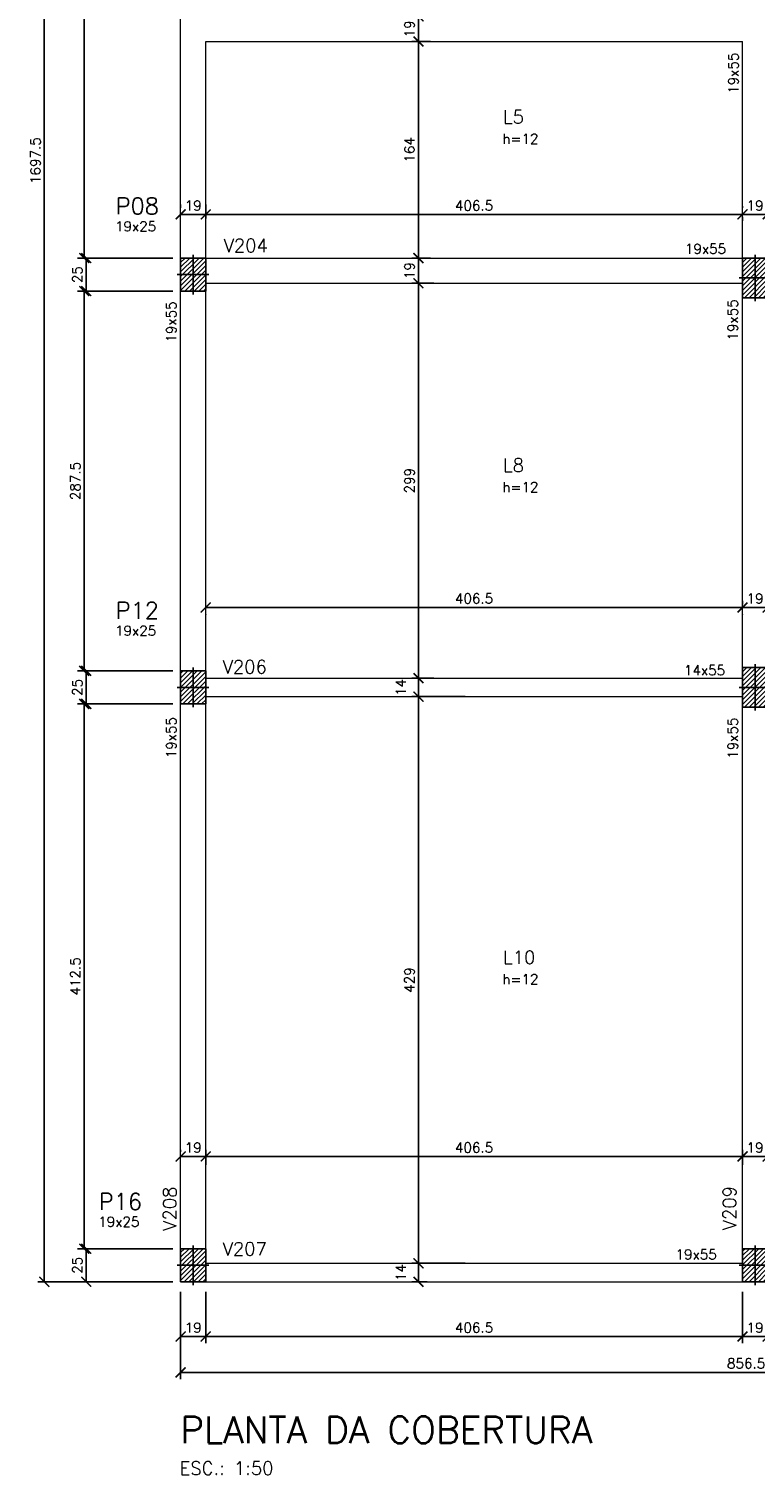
# Model space of a CAD drawing. Header units: centimetres. Extents: x 2770 to 3975, y 775 to 2725.
# Tile 1 of 5: x 2770 to 3320, y 775 to 1870. Entities that reach past the tile are written whole.
import ezdxf

# ---------------------------------------------------------------- set-up
doc = ezdxf.new("R2010")
doc.units = ezdxf.units.CM
for name, color, linetype in [('_COTA', 1, 'Continuous'), ('Pilares', 5, 'Continuous'), ('SCO-___-___-___-SMB', 7, 'Continuous'), ('TEXTO 02', 2, 'Continuous'), ('TEXTO 04', 6, 'Continuous'), ('Texto Viga', 6, 'Continuous')]:
    doc.layers.add(name, color=color, linetype=linetype)
for name, color, linetype, lineweight in [('Texto Dimensoes', 2, 'Continuous', 9), ('Texto Pilar', 4, 'Continuous', 9), ('Vigas', 3, 'Continuous', 9)]:
    doc.layers.add(name, color=color, linetype=linetype, lineweight=lineweight)
doc.styles.add('GERAL 1', font='romans.shx', dxfattribs={"height": 10})
doc.styles.add('R100', font='romans.shx', dxfattribs={"height": 12.5})
doc.styles.add('R60', font='romans.shx', dxfattribs={"height": 7.5})
doc.styles.add('R80', font='romans.shx', dxfattribs={"height": 10})
doc.styles.add('TITULO 1', font='romans.shx', dxfattribs={"height": 20})
doc.dimstyles.new('Cotas', dxfattribs={"dimtxt": 7.5, "dimasz": 7.5, "dimexe": 5, "dimexo": 7.5, "dimgap": 3, "dimtad": 1, "dimdec": 1, "dimzin": 12, "dimdsep": 46, "dimtxsty": 'R60', "dimblk": 'ARCHTICK', "dimcen": 0.09, "dimclrd": 256, "dimclre": 256, "dimclrt": 2, "dimaunit": 1, "dimadec": 3, "dimazin": 3, "dimtfac": 1, "dimtdec": 1, "dimtmove": 2, "dimatfit": 2, "dimldrblk": 'ARCHTICK', "dimfxl": 1, "dimtolj": 1, "dimtzin": 0, "dimarcsym": 0})
pattern_1 = [(45, (-11484.2152, -8093.9255), (-1.76776695, 1.76776695), [])]

# ---------------------------------------------------------------- blocks, each defined once
blk = doc.blocks.new('_ArchTick')
at = {"color": 0, "linetype": 'ByBlock', "const_width": 0.15}
blk.add_lwpolyline([(-0.5, -0.5), (0.5, 0.5)], dxfattribs=at)
blk = doc.blocks.new('*D97')
at = {"layer": '_COTA', "lineweight": -2, "transparency": 16777216}
for p, q in [((2878.9, 946.5), (2808.4, 946.5)), ((2813.4, 921.5), (2813.4, 946.5)), ((2878.9, 921.5), (2808.4, 921.5))]:
    blk.add_line(p, q, dxfattribs=at)
at = {"layer": 'Defpoints', "color": 0, "transparency": 16777216}
for p in [(2813.4, 946.5), (2886.4, 946.5), (2886.4, 921.5)]:
    blk.add_point(p, dxfattribs=at)
at = {"layer": '_COTA', "lineweight": -2, "transparency": 16777216, "xscale": 7.5, "yscale": 7.5, "zscale": 7.5}
for p, rotation in [((2813.4, 946.5), 90), ((2813.4, 921.5), 270)]:
    blk.add_blockref('_ArchTick', p, dxfattribs=dict(at, rotation=rotation))
at = {"layer": '_COTA', "color": 2, "transparency": 16777216, "insert": (2806.7, 934), "char_height": 7.5, "attachment_point": 5, "rotation": 90, "style": 'R60'}
blk.add_mtext('\\A1;25', dxfattribs=at)
blk = doc.blocks.new('*D159')
at = {"layer": '_COTA', "lineweight": -2, "transparency": 16777216}
for p, q in [((2877.4, 1359), (2806.9, 1359)), ((2811.9, 946.5), (2811.9, 1359)), ((2878.9, 946.5), (2806.9, 946.5))]:
    blk.add_line(p, q, dxfattribs=at)
at = {"layer": 'Defpoints', "color": 0, "transparency": 16777216}
for p in [(2811.9, 1359), (2884.9, 1359), (2886.4, 946.5)]:
    blk.add_point(p, dxfattribs=at)
at = {"layer": '_COTA', "lineweight": -2, "transparency": 16777216, "xscale": 7.5, "yscale": 7.5, "zscale": 7.5}
for p, rotation in [((2811.9, 1359), 90), ((2811.9, 946.5), 270)]:
    blk.add_blockref('_ArchTick', p, dxfattribs=dict(at, rotation=rotation))
at = {"layer": '_COTA', "color": 2, "transparency": 16777216, "insert": (2805.2, 1152.7), "char_height": 7.5, "attachment_point": 5, "rotation": 90, "style": 'R60'}
blk.add_mtext('\\A1;412.5', dxfattribs=at)
blk = doc.blocks.new('*D98')
at = {"layer": '_COTA', "lineweight": -2, "transparency": 16777216}
for p, q in [((2878.9, 1384), (2808.4, 1384)), ((2813.4, 1359), (2813.4, 1384)), ((2878.9, 1359), (2808.4, 1359))]:
    blk.add_line(p, q, dxfattribs=at)
at = {"layer": 'Defpoints', "color": 0, "transparency": 16777216}
for p in [(2813.4, 1384), (2886.4, 1384), (2886.4, 1359)]:
    blk.add_point(p, dxfattribs=at)
at = {"layer": '_COTA', "lineweight": -2, "transparency": 16777216, "xscale": 7.5, "yscale": 7.5, "zscale": 7.5}
for p, rotation in [((2813.4, 1384), 90), ((2813.4, 1359), 270)]:
    blk.add_blockref('_ArchTick', p, dxfattribs=dict(at, rotation=rotation))
at = {"layer": '_COTA', "color": 2, "transparency": 16777216, "insert": (2806.7, 1371.5), "char_height": 7.5, "attachment_point": 5, "rotation": 90, "style": 'R60'}
blk.add_mtext('\\A1;25', dxfattribs=at)
blk = doc.blocks.new('*D160')
at = {"layer": '_COTA', "lineweight": -2, "transparency": 16777216}
for p, q in [((2877.4, 1671.5), (2806.9, 1671.5)), ((2811.9, 1384), (2811.9, 1671.5)), ((2877.4, 1384), (2806.9, 1384))]:
    blk.add_line(p, q, dxfattribs=at)
at = {"layer": 'Defpoints', "color": 0, "transparency": 16777216}
for p in [(2811.9, 1671.5), (2884.9, 1671.5), (2884.9, 1384)]:
    blk.add_point(p, dxfattribs=at)
at = {"layer": '_COTA', "lineweight": -2, "transparency": 16777216, "xscale": 7.5, "yscale": 7.5, "zscale": 7.5}
for p, rotation in [((2811.9, 1671.5), 90), ((2811.9, 1384), 270)]:
    blk.add_blockref('_ArchTick', p, dxfattribs=dict(at, rotation=rotation))
at = {"layer": '_COTA', "color": 2, "transparency": 16777216, "insert": (2805.2, 1527.7), "char_height": 7.5, "attachment_point": 5, "rotation": 90, "style": 'R60'}
blk.add_mtext('\\A1;287.5', dxfattribs=at)
blk = doc.blocks.new('*D99')
at = {"layer": '_COTA', "lineweight": -2, "transparency": 16777216}
for p, q in [((2878.9, 1696.5), (2808.4, 1696.5)), ((2813.4, 1671.5), (2813.4, 1696.5)), ((2878.9, 1671.5), (2808.4, 1671.5))]:
    blk.add_line(p, q, dxfattribs=at)
at = {"layer": 'Defpoints', "color": 0, "transparency": 16777216}
for p in [(2813.4, 1696.5), (2886.4, 1696.5), (2886.4, 1671.5)]:
    blk.add_point(p, dxfattribs=at)
at = {"layer": '_COTA', "lineweight": -2, "transparency": 16777216, "xscale": 7.5, "yscale": 7.5, "zscale": 7.5}
for p, rotation in [((2813.4, 1696.5), 90), ((2813.4, 1671.5), 270)]:
    blk.add_blockref('_ArchTick', p, dxfattribs=dict(at, rotation=rotation))
at = {"layer": '_COTA', "color": 2, "transparency": 16777216, "insert": (2806.7, 1684), "char_height": 7.5, "attachment_point": 5, "rotation": 90, "style": 'R60'}
blk.add_mtext('\\A1;25', dxfattribs=at)
blk = doc.blocks.new('*D161')
at = {"layer": '_COTA', "lineweight": -2, "transparency": 16777216}
for p, q in [((2877.4, 2185.8), (2806.9, 2185.8)), ((2811.9, 1696.5), (2811.9, 2185.8)), ((2877.4, 1696.5), (2806.9, 1696.5))]:
    blk.add_line(p, q, dxfattribs=at)
at = {"layer": 'Defpoints', "color": 0, "transparency": 16777216}
for p in [(2811.9, 2185.8), (2884.9, 2185.8), (2884.9, 1696.5)]:
    blk.add_point(p, dxfattribs=at)
at = {"layer": '_COTA', "lineweight": -2, "transparency": 16777216, "xscale": 7.5, "yscale": 7.5, "zscale": 7.5}
for p, rotation in [((2811.9, 2185.8), 90), ((2811.9, 1696.5), 270)]:
    blk.add_blockref('_ArchTick', p, dxfattribs=dict(at, rotation=rotation))
at = {"layer": '_COTA', "color": 2, "transparency": 16777216, "insert": (2805.2, 1941.2), "char_height": 7.5, "attachment_point": 5, "rotation": 90, "style": 'R60'}
blk.add_mtext('\\A1;489.3', dxfattribs=at)
blk = doc.blocks.new('*D102')
at = {"layer": '_COTA', "lineweight": -2, "transparency": 16777216}
for p, q in [((2878.9, 2619), (2776.7, 2619)), ((2781.7, 2619), (2781.7, 921.5)), ((2878.9, 921.5), (2776.7, 921.5))]:
    blk.add_line(p, q, dxfattribs=at)
at = {"layer": 'Defpoints', "color": 0, "transparency": 16777216}
for p in [(2886.4, 2619), (2781.7, 921.5), (2886.4, 921.5)]:
    blk.add_point(p, dxfattribs=at)
at = {"layer": '_COTA', "lineweight": -2, "transparency": 16777216, "xscale": 7.5, "yscale": 7.5, "zscale": 7.5}
for p, rotation in [((2781.7, 2619), 90), ((2781.7, 921.5), 270)]:
    blk.add_blockref('_ArchTick', p, dxfattribs=dict(at, rotation=rotation))
at = {"layer": '_COTA', "color": 2, "transparency": 16777216, "insert": (2775, 1770.3), "char_height": 7.5, "attachment_point": 5, "rotation": 90, "style": 'R60'}
blk.add_mtext('\\A1;1697.5', dxfattribs=at)
blk = doc.blocks.new('*D117')
at = {"layer": '_COTA', "lineweight": -2, "transparency": 16777216}
for p, q in [((3071.7, 1879.5), (3060, 1879.5)), ((3065, 1860.5), (3065, 1879.5)), ((3071.7, 1860.5), (3060, 1860.5))]:
    blk.add_line(p, q, dxfattribs=at)
at = {"layer": 'Defpoints', "color": 0, "transparency": 16777216}
for p in [(3065, 1879.5), (3079.2, 1879.5), (3079.2, 1860.5)]:
    blk.add_point(p, dxfattribs=at)
at = {"layer": '_COTA', "lineweight": -2, "transparency": 16777216, "xscale": 7.5, "yscale": 7.5, "zscale": 7.5}
for p, rotation in [((3065, 1879.5), 90), ((3065, 1860.5), 270)]:
    blk.add_blockref('_ArchTick', p, dxfattribs=dict(at, rotation=rotation))
at = {"layer": '_COTA', "color": 2, "transparency": 16777216, "insert": (3058.2, 1870), "char_height": 7.5, "attachment_point": 5, "rotation": 90, "style": 'R60'}
blk.add_mtext('\\A1;19', dxfattribs=at)
blk = doc.blocks.new('*D118')
at = {"layer": '_COTA', "lineweight": -2, "transparency": 16777216}
for p, q in [((3074.1, 1860.5), (3060, 1860.5)), ((3065, 1696.5), (3065, 1860.5)), ((3074.1, 1696.5), (3060, 1696.5))]:
    blk.add_line(p, q, dxfattribs=at)
at = {"layer": 'Defpoints', "color": 0, "transparency": 16777216}
for p in [(3065, 1860.5), (3081.6, 1860.5), (3081.6, 1696.5)]:
    blk.add_point(p, dxfattribs=at)
at = {"layer": '_COTA', "lineweight": -2, "transparency": 16777216, "xscale": 7.5, "yscale": 7.5, "zscale": 7.5}
for p, rotation in [((3065, 1860.5), 90), ((3065, 1696.5), 270)]:
    blk.add_blockref('_ArchTick', p, dxfattribs=dict(at, rotation=rotation))
at = {"layer": '_COTA', "color": 2, "transparency": 16777216, "insert": (3058.2, 1778.5), "char_height": 7.5, "attachment_point": 5, "rotation": 90, "style": 'R60'}
blk.add_mtext('\\A1;164', dxfattribs=at)
blk = doc.blocks.new('*D119')
at = {"layer": '_COTA', "lineweight": -2, "transparency": 16777216}
for p, q in [((3073.4, 1696.5), (3060, 1696.5)), ((3065, 1677.5), (3065, 1696.5)), ((3073.4, 1677.5), (3060, 1677.5))]:
    blk.add_line(p, q, dxfattribs=at)
at = {"layer": 'Defpoints', "color": 0, "transparency": 16777216}
for p in [(3065, 1696.5), (3080.9, 1696.5), (3080.9, 1677.5)]:
    blk.add_point(p, dxfattribs=at)
at = {"layer": '_COTA', "lineweight": -2, "transparency": 16777216, "xscale": 7.5, "yscale": 7.5, "zscale": 7.5}
for p, rotation in [((3065, 1696.5), 90), ((3065, 1677.5), 270)]:
    blk.add_blockref('_ArchTick', p, dxfattribs=dict(at, rotation=rotation))
at = {"layer": '_COTA', "color": 2, "transparency": 16777216, "insert": (3058.2, 1687), "char_height": 7.5, "attachment_point": 5, "rotation": 90, "style": 'R60'}
blk.add_mtext('\\A1;19', dxfattribs=at)
blk = doc.blocks.new('*D120')
at = {"layer": '_COTA', "lineweight": -2, "transparency": 16777216}
for p, q in [((3076.7, 1677.5), (3060, 1677.5)), ((3065, 1378.5), (3065, 1677.5)), ((3076.7, 1378.5), (3060, 1378.5))]:
    blk.add_line(p, q, dxfattribs=at)
at = {"layer": 'Defpoints', "color": 0, "transparency": 16777216}
for p in [(3065, 1677.5), (3084.2, 1677.5), (3084.2, 1378.5)]:
    blk.add_point(p, dxfattribs=at)
at = {"layer": '_COTA', "lineweight": -2, "transparency": 16777216, "xscale": 7.5, "yscale": 7.5, "zscale": 7.5}
for p, rotation in [((3065, 1677.5), 90), ((3065, 1378.5), 270)]:
    blk.add_blockref('_ArchTick', p, dxfattribs=dict(at, rotation=rotation))
at = {"layer": '_COTA', "color": 2, "transparency": 16777216, "insert": (3058.2, 1528), "char_height": 7.5, "attachment_point": 5, "rotation": 90, "style": 'R60'}
blk.add_mtext('\\A1;299', dxfattribs=at)
blk = doc.blocks.new('*D121')
at = {"layer": '_COTA', "lineweight": -2, "transparency": 16777216}
for p, q in [((3072.4, 1378.5), (3060, 1378.5)), ((3065, 1364.5), (3065, 1378.5)), ((3072.4, 1364.5), (3060, 1364.5))]:
    blk.add_line(p, q, dxfattribs=at)
at = {"layer": 'Defpoints', "color": 0, "transparency": 16777216}
for p in [(3065, 1378.5), (3079.9, 1378.5), (3079.9, 1364.5)]:
    blk.add_point(p, dxfattribs=at)
at = {"layer": '_COTA', "lineweight": -2, "transparency": 16777216, "xscale": 7.5, "yscale": 7.5, "zscale": 7.5}
for p, rotation in [((3065, 1378.5), 90), ((3065, 1364.5), 270)]:
    blk.add_blockref('_ArchTick', p, dxfattribs=dict(at, rotation=rotation))
at = {"layer": '_COTA', "color": 2, "transparency": 16777216, "insert": (3051.7, 1371.5), "char_height": 7.5, "attachment_point": 5, "rotation": 90, "style": 'R60'}
blk.add_mtext('\\A1;14', dxfattribs=at)
blk = doc.blocks.new('*D122')
at = {"layer": '_COTA', "lineweight": -2, "transparency": 16777216}
for p, q in [((3100.4, 1364.5), (3060, 1364.5)), ((3065, 935.5), (3065, 1364.5)), ((3100.4, 935.5), (3060, 935.5))]:
    blk.add_line(p, q, dxfattribs=at)
at = {"layer": 'Defpoints', "color": 0, "transparency": 16777216}
for p in [(3065, 1364.5), (3107.9, 1364.5), (3107.9, 935.5)]:
    blk.add_point(p, dxfattribs=at)
at = {"layer": '_COTA', "lineweight": -2, "transparency": 16777216, "xscale": 7.5, "yscale": 7.5, "zscale": 7.5}
for p, rotation in [((3065, 1364.5), 90), ((3065, 935.5), 270)]:
    blk.add_blockref('_ArchTick', p, dxfattribs=dict(at, rotation=rotation))
at = {"layer": '_COTA', "color": 2, "transparency": 16777216, "insert": (3058.2, 1150), "char_height": 7.5, "attachment_point": 5, "rotation": 90, "style": 'R60'}
blk.add_mtext('\\A1;429', dxfattribs=at)
blk = doc.blocks.new('*D123')
at = {"layer": '_COTA', "lineweight": -2, "transparency": 16777216}
for p, q in [((3072.7, 935.5), (3060, 935.5)), ((3065, 921.5), (3065, 935.5)), ((3071.6, 921.5), (3060, 921.5))]:
    blk.add_line(p, q, dxfattribs=at)
at = {"layer": 'Defpoints', "color": 0, "transparency": 16777216}
for p in [(3065, 935.5), (3080.2, 935.5), (3079.1, 921.5)]:
    blk.add_point(p, dxfattribs=at)
at = {"layer": '_COTA', "lineweight": -2, "transparency": 16777216, "xscale": 7.5, "yscale": 7.5, "zscale": 7.5}
for p, rotation in [((3065, 935.5), 90), ((3065, 921.5), 270)]:
    blk.add_blockref('_ArchTick', p, dxfattribs=dict(at, rotation=rotation))
at = {"layer": '_COTA', "color": 2, "transparency": 16777216, "insert": (3051.7, 928.5), "char_height": 7.5, "attachment_point": 5, "rotation": 90, "style": 'R60'}
blk.add_mtext('\\A1;14', dxfattribs=at)
blk = doc.blocks.new('*D172')
at = {"layer": '_COTA', "lineweight": -2, "transparency": 16777216}
for p, q in [((2884.9, 1737.1), (2884.9, 1734.6)), ((2903.9, 1737.1), (2903.9, 1734.6)), ((2884.9, 1729.6), (2903.9, 1729.6))]:
    blk.add_line(p, q, dxfattribs=at)
at = {"layer": 'Defpoints', "color": 0, "transparency": 16777216}
for p in [(2884.9, 1729.6), (2903.9, 1729.6), (2903.9, 1729.6)]:
    blk.add_point(p, dxfattribs=at)
at = {"layer": '_COTA', "lineweight": -2, "transparency": 16777216, "xscale": 7.5, "yscale": 7.5, "zscale": 7.5, "rotation": 180}
blk.add_blockref('_ArchTick', (2884.9, 1729.6), dxfattribs=at)
at = {"layer": '_COTA', "lineweight": -2, "transparency": 16777216, "xscale": 7.5, "yscale": 7.5, "zscale": 7.5}
blk.add_blockref('_ArchTick', (2903.9, 1729.6), dxfattribs=at)
at = {"layer": '_COTA', "color": 2, "transparency": 16777216, "insert": (2894.4, 1736.3), "char_height": 7.5, "attachment_point": 5, "style": 'R60'}
blk.add_mtext('\\A1;19', dxfattribs=at)
blk = doc.blocks.new('*D173')
at = {"layer": '_COTA', "lineweight": -2, "transparency": 16777216}
for p, q in [((2903.9, 1726.6), (2903.9, 1734.6)), ((3310.4, 1735.9), (3310.4, 1734.6)), ((2903.9, 1729.6), (3310.4, 1729.6))]:
    blk.add_line(p, q, dxfattribs=at)
at = {"layer": 'Defpoints', "color": 0, "transparency": 16777216}
for p in [(2903.9, 1719.1), (3310.4, 1729.6), (3310.4, 1728.4)]:
    blk.add_point(p, dxfattribs=at)
at = {"layer": '_COTA', "lineweight": -2, "transparency": 16777216, "xscale": 7.5, "yscale": 7.5, "zscale": 7.5, "rotation": 180}
blk.add_blockref('_ArchTick', (2903.9, 1729.6), dxfattribs=at)
at = {"layer": '_COTA', "lineweight": -2, "transparency": 16777216, "xscale": 7.5, "yscale": 7.5, "zscale": 7.5}
blk.add_blockref('_ArchTick', (3310.4, 1729.6), dxfattribs=at)
at = {"layer": '_COTA', "color": 2, "transparency": 16777216, "insert": (3107.1, 1736.3), "char_height": 7.5, "attachment_point": 5, "style": 'R60'}
blk.add_mtext('\\A1;406.5', dxfattribs=at)
blk = doc.blocks.new('*D174')
at = {"layer": '_COTA', "lineweight": -2, "transparency": 16777216}
for p, q in [((3310.4, 1729.6), (3329.4, 1729.6)), ((3310.4, 1727.7), (3310.4, 1724.6)), ((3329.4, 1727.7), (3329.4, 1724.6))]:
    blk.add_line(p, q, dxfattribs=at)
at = {"layer": 'Defpoints', "color": 0, "transparency": 16777216}
for p in [(3310.4, 1735.2), (3329.4, 1735.2), (3329.4, 1729.6)]:
    blk.add_point(p, dxfattribs=at)
at = {"layer": '_COTA', "lineweight": -2, "transparency": 16777216, "xscale": 7.5, "yscale": 7.5, "zscale": 7.5, "rotation": 180}
blk.add_blockref('_ArchTick', (3310.4, 1729.6), dxfattribs=at)
at = {"layer": '_COTA', "lineweight": -2, "transparency": 16777216, "xscale": 7.5, "yscale": 7.5, "zscale": 7.5}
blk.add_blockref('_ArchTick', (3329.4, 1729.6), dxfattribs=at)
at = {"layer": '_COTA', "color": 2, "transparency": 16777216, "insert": (3319.9, 1736.3), "char_height": 7.5, "attachment_point": 5, "style": 'R60'}
blk.add_mtext('\\A1;19', dxfattribs=at)
blk = doc.blocks.new('*D176')
at = {"layer": '_COTA', "lineweight": -2, "transparency": 16777216}
for p, q in [((2884.9, 1020), (2884.9, 1021.4)), ((2903.9, 1020), (2903.9, 1021.4)), ((2884.9, 1016.4), (2903.9, 1016.4))]:
    blk.add_line(p, q, dxfattribs=at)
at = {"layer": 'Defpoints', "color": 0, "transparency": 16777216}
for p in [(2884.9, 1012.5), (2903.9, 1016.4), (2903.9, 1012.5)]:
    blk.add_point(p, dxfattribs=at)
at = {"layer": '_COTA', "lineweight": -2, "transparency": 16777216, "xscale": 7.5, "yscale": 7.5, "zscale": 7.5, "rotation": 180}
blk.add_blockref('_ArchTick', (2884.9, 1016.4), dxfattribs=at)
at = {"layer": '_COTA', "lineweight": -2, "transparency": 16777216, "xscale": 7.5, "yscale": 7.5, "zscale": 7.5}
blk.add_blockref('_ArchTick', (2903.9, 1016.4), dxfattribs=at)
at = {"layer": '_COTA', "color": 2, "transparency": 16777216, "insert": (2894.4, 1023.1), "char_height": 7.5, "attachment_point": 5, "style": 'R60'}
blk.add_mtext('\\A1;19', dxfattribs=at)
blk = doc.blocks.new('*D177')
at = {"layer": '_COTA', "lineweight": -2, "transparency": 16777216}
for p, q in [((2903.9, 1010), (2903.9, 1021.4)), ((3310.4, 1010), (3310.4, 1021.4)), ((2903.9, 1016.4), (3310.4, 1016.4))]:
    blk.add_line(p, q, dxfattribs=at)
at = {"layer": 'Defpoints', "color": 0, "transparency": 16777216}
for p in [(3310.4, 1016.4), (2903.9, 1002.5), (3310.4, 1002.5)]:
    blk.add_point(p, dxfattribs=at)
at = {"layer": '_COTA', "lineweight": -2, "transparency": 16777216, "xscale": 7.5, "yscale": 7.5, "zscale": 7.5, "rotation": 180}
blk.add_blockref('_ArchTick', (2903.9, 1016.4), dxfattribs=at)
at = {"layer": '_COTA', "lineweight": -2, "transparency": 16777216, "xscale": 7.5, "yscale": 7.5, "zscale": 7.5}
blk.add_blockref('_ArchTick', (3310.4, 1016.4), dxfattribs=at)
at = {"layer": '_COTA', "color": 2, "transparency": 16777216, "insert": (3107.1, 1023.1), "char_height": 7.5, "attachment_point": 5, "style": 'R60'}
blk.add_mtext('\\A1;406.5', dxfattribs=at)
blk = doc.blocks.new('*D178')
at = {"layer": '_COTA', "lineweight": -2, "transparency": 16777216}
for p, q in [((3310.4, 1019.6), (3310.4, 1011.4)), ((3329.4, 1019.6), (3329.4, 1011.4)), ((3310.4, 1016.4), (3329.4, 1016.4))]:
    blk.add_line(p, q, dxfattribs=at)
at = {"layer": 'Defpoints', "color": 0, "transparency": 16777216}
for p in [(3310.4, 1027.1), (3329.4, 1027.1), (3329.4, 1016.4)]:
    blk.add_point(p, dxfattribs=at)
at = {"layer": '_COTA', "lineweight": -2, "transparency": 16777216, "xscale": 7.5, "yscale": 7.5, "zscale": 7.5, "rotation": 180}
blk.add_blockref('_ArchTick', (3310.4, 1016.4), dxfattribs=at)
at = {"layer": '_COTA', "lineweight": -2, "transparency": 16777216, "xscale": 7.5, "yscale": 7.5, "zscale": 7.5}
blk.add_blockref('_ArchTick', (3329.4, 1016.4), dxfattribs=at)
at = {"layer": '_COTA', "color": 2, "transparency": 16777216, "insert": (3319.9, 1023.1), "char_height": 7.5, "attachment_point": 5, "style": 'R60'}
blk.add_mtext('\\A1;19', dxfattribs=at)
blk = doc.blocks.new('*D138')
at = {"layer": '_COTA', "lineweight": -2, "transparency": 16777216}
for p, q in [((2903.9, 914), (2903.9, 875.1)), ((3310.4, 914), (3310.4, 875.1)), ((2903.9, 880.1), (3310.4, 880.1))]:
    blk.add_line(p, q, dxfattribs=at)
at = {"layer": 'Defpoints', "color": 0, "transparency": 16777216}
for p in [(2903.9, 921.5), (3310.4, 921.5), (3310.4, 880.1)]:
    blk.add_point(p, dxfattribs=at)
at = {"layer": '_COTA', "lineweight": -2, "transparency": 16777216, "xscale": 7.5, "yscale": 7.5, "zscale": 7.5, "rotation": 180}
blk.add_blockref('_ArchTick', (2903.9, 880.1), dxfattribs=at)
at = {"layer": '_COTA', "lineweight": -2, "transparency": 16777216, "xscale": 7.5, "yscale": 7.5, "zscale": 7.5}
blk.add_blockref('_ArchTick', (3310.4, 880.1), dxfattribs=at)
at = {"layer": '_COTA', "color": 2, "transparency": 16777216, "insert": (3107.1, 886.8), "char_height": 7.5, "attachment_point": 5, "style": 'R60'}
blk.add_mtext('\\A1;406.5', dxfattribs=at)
blk = doc.blocks.new('*D150')
at = {"layer": '_COTA', "lineweight": -2, "transparency": 16777216}
for p, q in [((2884.9, 914), (2884.9, 875.1)), ((2903.9, 914), (2903.9, 875.1)), ((2884.9, 880.1), (2903.9, 880.1))]:
    blk.add_line(p, q, dxfattribs=at)
at = {"layer": 'Defpoints', "color": 0, "transparency": 16777216}
for p in [(2884.9, 921.5), (2903.9, 921.5), (2903.9, 880.1)]:
    blk.add_point(p, dxfattribs=at)
at = {"layer": '_COTA', "lineweight": -2, "transparency": 16777216, "xscale": 7.5, "yscale": 7.5, "zscale": 7.5, "rotation": 180}
blk.add_blockref('_ArchTick', (2884.9, 880.1), dxfattribs=at)
at = {"layer": '_COTA', "lineweight": -2, "transparency": 16777216, "xscale": 7.5, "yscale": 7.5, "zscale": 7.5}
blk.add_blockref('_ArchTick', (2903.9, 880.1), dxfattribs=at)
at = {"layer": '_COTA', "color": 2, "transparency": 16777216, "insert": (2894.4, 886.8), "char_height": 7.5, "attachment_point": 5, "style": 'R60'}
blk.add_mtext('\\A1;19', dxfattribs=at)
blk = doc.blocks.new('*D151')
at = {"layer": '_COTA', "lineweight": -2, "transparency": 16777216}
for p, q in [((3310.4, 914), (3310.4, 875.1)), ((3329.4, 914), (3329.4, 875.1)), ((3310.4, 880.1), (3329.4, 880.1))]:
    blk.add_line(p, q, dxfattribs=at)
at = {"layer": 'Defpoints', "color": 0, "transparency": 16777216}
for p in [(3310.4, 921.5), (3329.4, 921.5), (3329.4, 880.1)]:
    blk.add_point(p, dxfattribs=at)
at = {"layer": '_COTA', "lineweight": -2, "transparency": 16777216, "xscale": 7.5, "yscale": 7.5, "zscale": 7.5, "rotation": 180}
blk.add_blockref('_ArchTick', (3310.4, 880.1), dxfattribs=at)
at = {"layer": '_COTA', "lineweight": -2, "transparency": 16777216, "xscale": 7.5, "yscale": 7.5, "zscale": 7.5}
blk.add_blockref('_ArchTick', (3329.4, 880.1), dxfattribs=at)
at = {"layer": '_COTA', "color": 2, "transparency": 16777216, "insert": (3319.9, 886.8), "char_height": 7.5, "attachment_point": 5, "style": 'R60'}
blk.add_mtext('\\A1;19', dxfattribs=at)
blk = doc.blocks.new('*D154')
at = {"layer": '_COTA', "lineweight": -2, "transparency": 16777216}
for p, q in [((2884.9, 914), (2884.9, 847.9)), ((3741.4, 914), (3741.4, 847.9)), ((3741.4, 852.9), (2884.9, 852.9))]:
    blk.add_line(p, q, dxfattribs=at)
at = {"layer": 'Defpoints', "color": 0, "transparency": 16777216}
for p in [(2884.9, 921.5), (3741.4, 921.5), (2884.9, 852.9)]:
    blk.add_point(p, dxfattribs=at)
at = {"layer": '_COTA', "lineweight": -2, "transparency": 16777216, "xscale": 7.5, "yscale": 7.5, "zscale": 7.5, "rotation": 180}
blk.add_blockref('_ArchTick', (2884.9, 852.9), dxfattribs=at)
at = {"layer": '_COTA', "lineweight": -2, "transparency": 16777216, "xscale": 7.5, "yscale": 7.5, "zscale": 7.5}
blk.add_blockref('_ArchTick', (3741.4, 852.9), dxfattribs=at)
at = {"layer": '_COTA', "color": 2, "transparency": 16777216, "insert": (3313.1, 859.7), "char_height": 7.5, "attachment_point": 5, "style": 'R60'}
blk.add_mtext('\\A1;856.5', dxfattribs=at)
blk = doc.blocks.new('*D185')
at = {"layer": '_COTA', "lineweight": -2, "transparency": 16777216}
for p, q in [((2903.9, 1432), (3310.4, 1432)), ((2903.9, 1426.7), (2903.9, 1427)), ((3310.4, 1426.7), (3310.4, 1427))]:
    blk.add_line(p, q, dxfattribs=at)
at = {"layer": 'Defpoints', "color": 0, "transparency": 16777216}
for p in [(2903.9, 1434.2), (3310.4, 1434.2), (3310.4, 1432)]:
    blk.add_point(p, dxfattribs=at)
at = {"layer": '_COTA', "lineweight": -2, "transparency": 16777216, "xscale": 7.5, "yscale": 7.5, "zscale": 7.5, "rotation": 180}
blk.add_blockref('_ArchTick', (2903.9, 1432), dxfattribs=at)
at = {"layer": '_COTA', "lineweight": -2, "transparency": 16777216, "xscale": 7.5, "yscale": 7.5, "zscale": 7.5}
blk.add_blockref('_ArchTick', (3310.4, 1432), dxfattribs=at)
at = {"layer": '_COTA', "color": 2, "transparency": 16777216, "insert": (3107.1, 1438.8), "char_height": 7.5, "attachment_point": 5, "style": 'R60'}
blk.add_mtext('\\A1;406.5', dxfattribs=at)
blk = doc.blocks.new('P 19x25')
at = {"layer": 'Pilares'}
blk.add_lwpolyline([(-9.5, 12.5), (-9.5, -12.5), (9.5, -12.5), (9.5, 12.5)], close=True, dxfattribs=at)
at = {"layer": 'Pilares', "color": 1}
for points in [[(0, 15), (0, -15)], [(-12, 0), (12, 0)]]:
    blk.add_lwpolyline(points, dxfattribs=at)
blk = doc.blocks.new('P 19x30')
at = {"layer": 'Pilares'}
blk.add_lwpolyline([(-9.5, -15), (9.5, -15), (9.5, 15), (-9.5, 15)], close=True, dxfattribs=at)
at = {"layer": 'Pilares', "color": 1}
for points in [[(0, -17.5), (0, 17.5)], [(-12, 0), (12, 0)]]:
    blk.add_lwpolyline(points, dxfattribs=at)
blk = doc.blocks.new('*D158')
at = {"layer": '_COTA', "lineweight": -2, "transparency": 16777216}
for p, q in [((3310.4, 1434.2), (3310.4, 1437)), ((3329.4, 1432.6), (3329.4, 1437)), ((3310.4, 1432), (3329.4, 1432))]:
    blk.add_line(p, q, dxfattribs=at)
at = {"layer": 'Defpoints', "color": 0, "transparency": 16777216}
for p in [(3310.4, 1426.7), (3329.4, 1432), (3329.4, 1425.1)]:
    blk.add_point(p, dxfattribs=at)
at = {"layer": '_COTA', "lineweight": -2, "transparency": 16777216, "xscale": 7.5, "yscale": 7.5, "zscale": 7.5, "rotation": 180}
blk.add_blockref('_ArchTick', (3310.4, 1432), dxfattribs=at)
at = {"layer": '_COTA', "lineweight": -2, "transparency": 16777216, "xscale": 7.5, "yscale": 7.5, "zscale": 7.5}
blk.add_blockref('_ArchTick', (3329.4, 1432), dxfattribs=at)
at = {"layer": '_COTA', "color": 2, "transparency": 16777216, "insert": (3319.9, 1438.8), "char_height": 7.5, "attachment_point": 5, "style": 'R60'}
blk.add_mtext('\\A1;19', dxfattribs=at)

msp = doc.modelspace()

# ---------------------------------------------------------------- hatches: boundary and pattern name
at = {"layer": 'SCO-___-___-___-SMB'}
h = msp.add_hatch(dxfattribs=at)
h.set_pattern_fill('ANSI31', color=256, scale=20)
h.set_pattern_definition(pattern_1)
h.paths.add_polyline_path([(2884.89, 1696.5), (2884.89, 1671.5), (2903.89, 1671.5), (2903.89, 1696.5)])
h = msp.add_hatch(dxfattribs=at)
h.set_pattern_fill('ANSI31', color=256, scale=20)
h.set_pattern_definition([(45, (-11484.2152, -7783.9078), (-1.76776695, 1.76776695), [])])
h.paths.add_polyline_path([(3310.39, 1666.5), (3329.39, 1666.5), (3329.39, 1696.5), (3310.39, 1696.5)])
h = msp.add_hatch(dxfattribs=at)
h.set_pattern_fill('ANSI31', color=256, scale=20)
h.set_pattern_definition(pattern_1)
h.paths.add_polyline_path([(2884.89, 1383.98), (2884.89, 1358.98), (2903.89, 1358.98), (2903.89, 1383.98)])
h = msp.add_hatch(dxfattribs=at)
h.set_pattern_fill('ANSI31', color=256, scale=20)
h.set_pattern_definition(pattern_1)
h.paths.add_polyline_path([(3310.39, 1356.48), (3329.39, 1356.48), (3329.39, 1386.48), (3310.39, 1386.48)])
h = msp.add_hatch(dxfattribs=at)
h.set_pattern_fill('ANSI31', color=256, scale=20)
h.set_pattern_definition(pattern_1)
h.paths.add_polyline_path([(2884.89, 946.5), (2884.89, 921.5), (2903.89, 921.5), (2903.89, 946.5)])
h = msp.add_hatch(dxfattribs=at)
h.set_pattern_fill('ANSI31', color=256, scale=20)
h.set_pattern_definition(pattern_1)
h.paths.add_polyline_path([(3310.39, 946.5), (3310.39, 921.5), (3329.39, 921.5), (3329.39, 946.5)])

# ---------------------------------------------------------------- linework, layer by layer
at = {"layer": 'Vigas'}
for points in [[(2884.89, 1696.5), (2884.89, 2185.81)], [(2903.89, 1696.5), (2903.89, 1860.5)], [(2903.89, 1860.5), (3310.39, 1860.5)], [(3310.39, 1696.5), (3310.39, 1860.5)], [(2903.89, 1696.5), (3310.39, 1696.5)], [(2903.89, 1677.5), (3310.39, 1677.5)], [(2884.89, 1383.98), (2884.89, 1671.5)], [(2903.89, 1383.98), (2903.89, 1671.5)], [(3310.39, 1386.48), (3310.39, 1666.5)], [(2903.89, 1378.48), (3310.39, 1378.48)], [(2884.89, 946.5), (2884.89, 1358.98)], [(2903.89, 1364.48), (3310.39, 1364.48)], [(2903.89, 946.5), (2903.89, 1358.98)], [(3310.39, 946.5), (3310.39, 1356.48)], [(2903.89, 935.5), (3310.39, 935.5)], [(2903.89, 921.5), (3310.39, 921.5)]]:
    msp.add_lwpolyline(points, dxfattribs=at)

# ---------------------------------------------------------------- block references
at = {"layer": 'Pilares', "color": 7}
for p in [(2894.39, 1684), (2894.39, 1371.48), (2894.39, 934), (3319.89, 934)]:
    msp.add_blockref('P 19x25', p, dxfattribs=at)
at = {"layer": 'Pilares'}
for p in [(3319.89, 1681.5), (3319.89, 1371.48)]:
    msp.add_blockref('P 19x30', p, dxfattribs=at)

# ---------------------------------------------------------------- texts
at = {"layer": 'TEXTO 02', "insert": (2884.12, 785.35), "char_height": 10, "attachment_point": 1, "style": 'GERAL 1'}
msp.add_mtext_dynamic_manual_height_columns('ESC.: 1:50', width=88.5088, gutter_width=100, heights=[0], dxfattribs=at)
at = {"layer": 'TEXTO 04', "insert": (2884.56, 819.42), "char_height": 20, "attachment_point": 1, "style": 'TITULO 1'}
msp.add_mtext_dynamic_manual_height_columns('PLANTA DA COBERTURA', width=387.08, gutter_width=100, heights=[0], dxfattribs=at)
at = {"layer": 'Texto Dimensoes', "char_height": 7.5, "attachment_point": 1, "rotation": 90, "style": 'R60'}
for insert in [(3299.71, 1820.89), (2874.05, 1632.57), (3299.23, 1634.14), (2874.05, 1317.87), (3299.23, 1317.49)]:
    msp.add_mtext_dynamic_manual_height_columns('{\\C2;19x55}', width=1.0016, gutter_width=1, heights=[0], dxfattribs=dict(at, insert=insert))
at = {"layer": 'Texto Dimensoes', "char_height": 7.5, "attachment_point": 1, "style": 'R60'}
for s, width, insert in [('{\\C2;h=12}', 7.5, (3128.53, 1790.55)), ('{\\C2;19x25}', 1.0016, (2835.24, 1724.29)), ('{\\C2;19x55}', 1.0016, (3266.76, 1707.27)), ('{\\C2;h=12}', 7.5, (3128.53, 1526.86)), ('{\\C2;19x25}', 1.0016, (2835.24, 1418.16)), ('{\\C2;14x55}', 1.0016, (3266.02, 1388.2)), ('{\\C2;h=12}', 7.5, (3128.53, 1154.29)), ('{\\C2;19x25}', 1.0016, (2822.49, 970.66)), ('{\\C2;19x55}', 1.0016, (3259.67, 946))]:
    msp.add_mtext_dynamic_manual_height_columns(s, width=width, gutter_width=1, heights=[0], dxfattribs=dict(at, insert=insert))
at = {"layer": 'Texto Pilar', "char_height": 12.5, "attachment_point": 1, "style": 'R100'}
for s, insert in [('P08', (2835.77, 1742.14)), ('P12', (2835.77, 1436.01)), ('P16', (2823.02, 988.51))]:
    msp.add_mtext_dynamic_manual_height_columns(s, width=1.0016, gutter_width=1, heights=[0], dxfattribs=dict(at, insert=insert))
at = {"layer": 'Texto Viga', "style": 'R80'}
for s, p in [('V204', (2917.53, 1701.06)), ('V206', (2916.79, 1382)), ('V207', (2916.79, 941.37))]:
    msp.add_text(s, height=10, dxfattribs=at).set_placement(p)
for s, p in [('V208', (2881.65, 960.13)), ('V209', (3305.52, 960.56))]:
    msp.add_text(s, height=10, rotation=90, dxfattribs=at).set_placement(p)
at = {"layer": 'Texto Viga', "char_height": 10, "attachment_point": 1, "style": 'R80'}
for s, insert in [('L5', (3129.06, 1808.4)), ('L8', (3129.06, 1544.71)), ('L10', (3129.06, 1172.14))]:
    msp.add_mtext_dynamic_manual_height_columns(s, width=1.0016, gutter_width=1, heights=[0], dxfattribs=dict(at, insert=insert))

# ---------------------------------------------------------------- dimensions: what is measured, and where the dimension line sits
at = {"layer": '_COTA'}
for base, p1, p2, picture, middle in [((2781.7, 921.5), (2886.39, 2619), (2886.39, 921.5), '*D102', (2774.95, 1770.25)), ((2811.93, 2185.81), (2884.89, 1696.5), (2884.89, 2185.81), '*D161', (2805.18, 1941.16)), ((3064.98, 1879.5), (3079.19, 1860.5), (3079.19, 1879.5), '*D117', (3058.23, 1870)), ((3064.98, 1860.5), (3081.64, 1696.5), (3081.64, 1860.5), '*D118', (3058.23, 1778.5)), ((2813.43, 1696.5), (2886.39, 1671.5), (2886.39, 1696.5), '*D99', (2806.68, 1684)), ((3064.98, 1696.5), (3080.91, 1677.5), (3080.91, 1696.5), '*D119', (3058.23, 1687)), ((2811.93, 1671.5), (2884.89, 1383.98), (2884.89, 1671.5), '*D160', (2805.18, 1527.74)), ((3064.98, 1677.5), (3084.15, 1378.48), (3084.15, 1677.5), '*D120', (3058.23, 1527.99)), ((2813.43, 1383.98), (2886.39, 1358.98), (2886.39, 1383.98), '*D98', (2806.68, 1371.48)), ((3064.98, 1378.48), (3079.92, 1364.48), (3079.92, 1378.48), '*D121', (3051.73, 1371.48)), ((3064.98, 1364.48), (3107.89, 935.5), (3107.89, 1364.48), '*D122', (3058.23, 1149.99)), ((2811.93, 1358.98), (2886.39, 946.5), (2884.89, 1358.98), '*D159', (2805.18, 1152.74)), ((2813.43, 946.5), (2886.39, 921.5), (2886.39, 946.5), '*D97', (2806.68, 934)), ((3064.98, 935.5), (3079.08, 921.5), (3080.19, 935.5), '*D123', (3051.73, 928.5))]:
    dim = msp.add_linear_dim(base=base, p1=p1, p2=p2, angle=90, dimstyle='Cotas', dxfattribs=at)
    dim.commit()
    dim.dimension.update_dxf_attribs({"geometry": picture, "text_midpoint": middle})
for base, p1, p2, picture, middle in [((2903.89, 1729.56), (2884.89, 1729.56), (2903.89, 1729.56), '*D172', (2894.39, 1736.31)), ((3310.39, 1729.56), (2903.89, 1719.15), (3310.39, 1728.4), '*D173', (3107.14, 1736.31)), ((3329.39, 1729.56), (3310.39, 1735.23), (3329.39, 1735.23), '*D174', (3319.89, 1736.31)), ((3310.39, 1432.03), (2903.89, 1434.16), (3310.39, 1434.16), '*D185', (3107.14, 1438.78)), ((3329.39, 1432.03), (3310.39, 1426.66), (3329.39, 1425.14), '*D158', (3319.89, 1438.78)), ((2903.89, 1016.39), (2884.89, 1012.5), (2903.89, 1012.5), '*D176', (2894.39, 1023.14)), ((3310.39, 1016.39), (2903.89, 1002.5), (3310.39, 1002.5), '*D177', (3107.14, 1023.14)), ((3329.39, 1016.39), (3310.39, 1027.1), (3329.39, 1027.1), '*D178', (3319.89, 1023.14)), ((2903.89, 880.05), (2884.89, 921.5), (2903.89, 921.5), '*D150', (2894.39, 886.8)), ((2884.89, 852.94), (3741.39, 921.5), (2884.89, 921.5), '*D154', (3313.14, 859.69)), ((3310.39, 880.05), (2903.89, 921.5), (3310.39, 921.5), '*D138', (3107.14, 886.8)), ((3329.39, 880.05), (3310.39, 921.5), (3329.39, 921.5), '*D151', (3319.89, 886.8))]:
    dim = msp.add_linear_dim(base=base, p1=p1, p2=p2, dimstyle='Cotas', dxfattribs=at)
    dim.commit()
    dim.dimension.update_dxf_attribs({"geometry": picture, "text_midpoint": middle})

doc.saveas('drawing.dxf')
